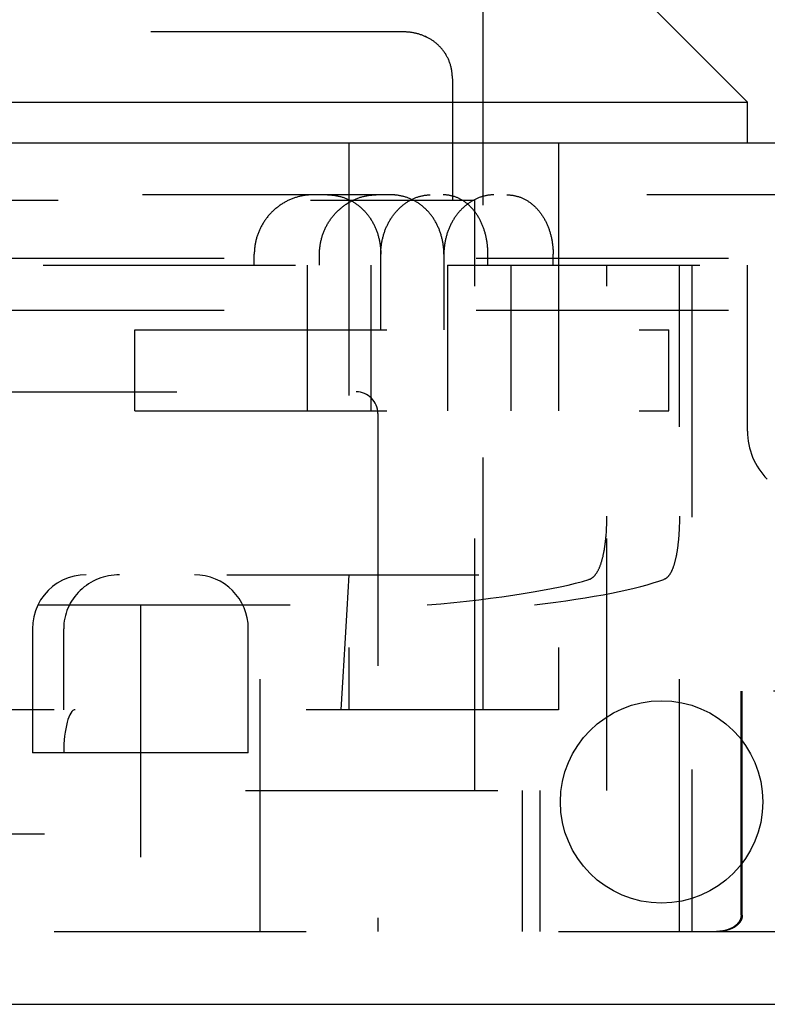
# Model space of a CAD drawing. Header units: inches. Extents: x 0 to 42.5, y 0 to 27.5.
# Tile 6 of 15: x 17.835 to 18.528, y 5.242 to 6.154. Entities that reach past the tile are written whole.
import ezdxf

# ---------------------------------------------------------------- set-up
doc = ezdxf.new("R2010")
doc.units = ezdxf.units.IN
doc.header["$LTSCALE"] = 2.3375
doc.header["$MEASUREMENT"] = 0
doc.linetypes.add('HIDDEN', pattern=[0.2, 0.1, -0.1])
doc.layers.get('0').update_dxf_attribs({"linetype": 'CONTINUOUS'})
for name, color, linetype in [('DEFAULT_2', 8, 'HIDDEN'), ('DIMENSIONS', 7, 'CONTINUOUS'), ('DOOR_ASSEMBLY', 7, 'CONTINUOUS')]:
    doc.layers.add(name, color=color, linetype=linetype)
doc.styles.get("Standard").update_dxf_attribs({"font": 'arial.ttf'})
doc.dimstyles.new('DIMSTYLE_1', dxfattribs={"dimtxt": 0.1875, "dimasz": 0.25, "dimexe": 0.09, "dimexo": 0.07, "dimgap": 0.0375, "dimtad": 0, "dimtih": 1, "dimtoh": 1, "dimzin": 4, "dimdsep": 46, "dimtxsty": 'Standard', "dimblk": '_FILLED', "dimblk1": '_FILLED', "dimblk2": '_FILLED', "dimcen": 0.09, "dimadec": 3, "dimazin": 1, "dimtfac": 1, "dimtdec": 3, "dimtofl": 0, "dimtmove": 0, "dimatfit": 3, "dimldrblk": '_FILLED', "dimfxl": 0, "dimtolj": 1, "dimtzin": 4, "dimarcsym": 0})

# ---------------------------------------------------------------- blocks, each defined once
blk = doc.blocks.new('_FILLED')
at = {"color": 0, "linetype": 'ByBlock'}
blk.add_solid([(0, 0), (-1, 0.2), (-1, -0.2)], dxfattribs=at)
blk = doc.blocks.new('*D11')
at = {"layer": 'DIMENSIONS', "color": 2, "linetype": 'Continuous'}
for p, q in [((9.30495, 6.11997), (9.30495, 6.6272)), ((19.67995, 6.11997), (19.67995, 6.6272)), ((9.30495, 6.4022), (13.64243, 6.4022)), ((19.67995, 6.4022), (15.34247, 6.4022))]:
    blk.add_line(p, q, dxfattribs=at)
at = {"layer": 'DIMENSIONS', "color": 2, "linetype": 'Continuous', "xscale": 0.25, "yscale": 0.25, "zscale": 0.25, "rotation": 180}
blk.add_blockref('_FILLED', (9.30495, 6.4022), dxfattribs=at)
at = {"layer": 'DIMENSIONS', "color": 2, "linetype": 'Continuous', "xscale": 0.25, "yscale": 0.25, "zscale": 0.25}
blk.add_blockref('_FILLED', (19.67995, 6.4022), dxfattribs=at)
at = {"layer": 'DIMENSIONS', "color": 2, "linetype": 'Continuous', "insert": (14.49245, 6.49595), "char_height": 0.1875, "width": 1.5125465, "attachment_point": 2, "line_spacing_factor": 0.9}
blk.add_mtext('10.38 DOOR', dxfattribs=at)

msp = doc.modelspace()

# ---------------------------------------------------------------- linework, layer by layer
at = {"layer": 'DEFAULT_2', "color": 8, "linetype": 'HIDDEN'}
for p, q in [((19.42695, 5.93277), (9.52295, 5.93277)), ((19.42695, 5.88477), (9.52295, 5.88477))]:
    msp.add_line(p, q, dxfattribs=at)
at = {"layer": 'DOOR_ASSEMBLY', "color": 7, "linetype": 'Continuous'}
for p in [(18.39145, 6.19577), (17.38445, 6.07777), (18.50945, 6.03977)]:
    msp.add_line(p, (18.50945, 6.07777), dxfattribs=at)
at = {"layer": 'DOOR_ASSEMBLY', "color": 8, "linetype": 'HIDDEN'}
for p, q in [((18.26445, 5.51477), (18.26445, 6.16577)), ((18.19029, 6.14277), (17.70361, 6.14277)), ((18.20933, 6.13919), (18.20866, 6.13946)), ((18.21324, 6.1374), (18.2126, 6.13773)), ((18.2145, 6.13673), (18.21387, 6.13707)), ((18.21755, 6.13486), (18.21696, 6.13525)), ((18.23032, 6.12135), (18.22994, 6.12198)), ((18.23171, 6.11875), (18.23138, 6.11941)), ((18.23235, 6.1174), (18.23204, 6.11808)), ((18.23515, 6.10866), (18.23499, 6.10943)), ((18.23608, 6.09944), (18.23608, 6.09971)), ((18.23608, 6.09943), (18.23608, 5.98677)), ((18.14017, 6.03977), (18.14017, 5.51477)), ((18.33445, 6.03977), (18.33445, 5.51477)), ((19.58515, 5.99177), (9.39975, 5.99177)), ((17.63695, 5.98677), (18.25695, 5.98677)), ((18.25695, 5.43977), (18.25695, 5.98677)), ((18.0525, 5.92677), (18.0525, 5.93677)), ((18.11291, 5.92677), (18.11291, 5.93677)), ((18.1697, 5.86677), (18.1697, 5.93677)), ((18.2282, 5.93677), (18.2282, 5.86677)), ((18.26901, 5.92677), (18.26901, 5.93677)), ((18.32942, 5.92677), (18.32942, 5.93677)), ((17.38947, 5.92677), (18.16074, 5.92677)), ((18.10157, 5.92677), (18.10157, 5.79177)), ((18.16074, 5.79177), (18.16074, 5.92677)), ((18.23147, 5.92677), (18.50945, 5.92677)), ((18.23147, 5.92677), (18.23147, 5.79177)), ((18.29064, 5.79177), (18.29064, 5.92677)), ((18.37929, 5.43977), (18.37929, 5.92677)), ((18.44651, 5.30927), (18.44651, 5.92677)), ((18.45795, 5.92677), (18.45795, 5.30927)), ((18.50945, 5.77286), (18.50945, 5.92677)), ((17.9417, 5.86677), (18.43669, 5.86677)), ((17.9417, 5.79177), (17.9417, 5.86677)), ((18.33483, 5.79177), (18.33483, 5.86677)), ((18.43669, 5.79177), (18.43669, 5.86677)), ((17.74695, 5.80927), (18.14695, 5.80927)), ((17.9417, 5.79177), (18.43669, 5.79177)), ((18.16695, 5.78927), (18.16695, 5.30927)), ((18.37927, 5.69241), (18.37928, 5.69413)), ((18.44651, 5.69413), (18.4465, 5.69241)), ((18.37894, 5.68217), (18.37902, 5.68385)), ((18.37902, 5.68385), (18.3791, 5.68555)), ((18.3791, 5.68555), (18.37916, 5.68726)), ((18.37916, 5.68726), (18.37921, 5.68897)), ((18.37921, 5.68897), (18.37925, 5.69069)), ((18.37925, 5.69069), (18.37927, 5.69241)), ((18.44629, 5.68383), (18.44621, 5.68214)), ((18.44635, 5.68553), (18.44629, 5.68383)), ((18.44641, 5.68724), (18.44635, 5.68553)), ((18.44645, 5.68896), (18.44641, 5.68724)), ((18.44648, 5.69068), (18.44645, 5.68896)), ((18.4465, 5.69241), (18.44648, 5.69068)), ((18.3786, 5.67717), (18.37873, 5.67882)), ((18.37873, 5.67882), (18.37884, 5.68049)), ((18.37884, 5.68049), (18.37894, 5.68217)), ((18.4458, 5.67548), (18.44567, 5.67386)), ((18.44592, 5.67712), (18.4458, 5.67548)), ((18.44603, 5.67878), (18.44592, 5.67712)), ((18.44613, 5.68045), (18.44603, 5.67878)), ((18.44621, 5.68214), (18.44613, 5.68045)), ((18.44553, 5.67225), (18.44538, 5.67066)), ((18.44567, 5.67386), (18.44553, 5.67225)), ((17.55945, 5.63977), (18.33445, 5.63977)), ((17.38445, 5.61177), (18.31207, 5.61177)), ((17.94695, 5.61177), (17.94695, 5.30927)), ((18.05795, 5.30927), (18.05795, 5.61177)), ((17.84695, 5.58977), (17.84695, 5.47477)), ((17.87589, 5.51477), (17.87589, 5.58977)), ((18.04695, 5.47477), (18.04695, 5.58977)), ((19.2349, 5.53177), (18.50361, 5.53177)), ((18.50361, 5.32427), (18.50361, 5.53177)), ((18.50468, 5.32427), (18.50468, 5.53177)), ((18.33445, 5.51477), (17.55945, 5.51477)), ((18.04695, 5.47477), (17.84695, 5.47477)), ((17.57695, 5.43977), (18.37929, 5.43977)), ((18.30099, 5.30927), (18.30099, 5.43977)), ((18.31695, 5.43977), (18.31695, 5.30927)), ((17.62431, 5.39977), (17.94695, 5.39977)), ((17.39945, 5.30927), (19.3099, 5.30927))]:
    msp.add_line(p, q, dxfattribs=at)
at = {"layer": 'DOOR_ASSEMBLY', "color": 3, "linetype": 'Continuous'}
for p, q in [((19.58515, 6.03977), (9.39975, 6.03977)), ((9.31995, 5.24177), (19.66495, 5.24177))]:
    msp.add_line(p, q, dxfattribs=at)
at = {"layer": 'DOOR_ASSEMBLY', "color": 8, "linetype": 'HIDDEN'}
for points in [[(18.23138, 6.11941), (18.23104, 6.12007), (18.23068, 6.12071), (18.23032, 6.12135), (18.22994, 6.12198), (18.22956, 6.1226), (18.22916, 6.12321), (18.22875, 6.12382), (18.22834, 6.12441), (18.22791, 6.125), (18.22748, 6.12558), (18.22703, 6.12615), (18.22658, 6.12671), (18.22611, 6.12726), (18.22564, 6.12781), (18.22516, 6.12834), (18.22467, 6.12887), (18.22417, 6.12939), (18.22366, 6.12989), (18.22314, 6.13039), (18.22262, 6.13088), (18.22209, 6.13136), (18.22154, 6.13183), (18.221, 6.13229), (18.22044, 6.13275), (18.21988, 6.13319), (18.21931, 6.13362), (18.21873, 6.13404), (18.21814, 6.13446), (18.21755, 6.13486), (18.21695, 6.13525), (18.21635, 6.13564), (18.21574, 6.13601), (18.21512, 6.13637), (18.2145, 6.13673), (18.21387, 6.13707), (18.21324, 6.13741), (18.2126, 6.13773), (18.21195, 6.13804), (18.2113, 6.13835), (18.21065, 6.13864), (18.20999, 6.13892), (18.20932, 6.1392), (18.20866, 6.13946), (18.20798, 6.13971), (18.20731, 6.13995), (18.20663, 6.14019), (18.20595, 6.14041), (18.20526, 6.14062), (18.20457, 6.14082), (18.20387, 6.14101), (18.20318, 6.14119), (18.20248, 6.14137), (18.20178, 6.14153), (18.20107, 6.14168), (18.20036, 6.14182), (18.19965, 6.14195), (18.19894, 6.14207), (18.19823, 6.14219), (18.19751, 6.14229), (18.19679, 6.14238), (18.19607, 6.14246), (18.19535, 6.14253), (18.19462, 6.1426), (18.1939, 6.14265), (18.19317, 6.14269), (18.19244, 6.14272), (18.19171, 6.14275), (18.19098, 6.14276), (18.19029, 6.14277)], [(18.19607, 6.14246), (18.19535, 6.14253), (18.19463, 6.1426), (18.1939, 6.14265), (18.19317, 6.14269), (18.19244, 6.14272)], [(18.19894, 6.14207), (18.19823, 6.14219), (18.19751, 6.14229)], [(18.20178, 6.14153), (18.20107, 6.14168), (18.20037, 6.14182)], [(18.20731, 6.13995), (18.20663, 6.14018), (18.20595, 6.14041), (18.20526, 6.14062), (18.20457, 6.14082), (18.20388, 6.14101), (18.20318, 6.14119)], [(18.21195, 6.13804), (18.2113, 6.13834), (18.21065, 6.13864), (18.20999, 6.13892)], [(18.22262, 6.13088), (18.22209, 6.13136), (18.22155, 6.13183), (18.221, 6.13229), (18.22044, 6.13274), (18.21988, 6.13318)], [(18.22564, 6.1278), (18.22516, 6.12834), (18.22467, 6.12887), (18.22417, 6.12938)], [(18.22876, 6.12381), (18.22834, 6.12441), (18.22791, 6.125), (18.22748, 6.12558)], [(18.23608, 6.09944), (18.23608, 6.09971), (18.23607, 6.10056), (18.23604, 6.10141), (18.236, 6.10224), (18.23594, 6.10307), (18.23587, 6.10389), (18.23578, 6.10471), (18.23568, 6.10551), (18.23557, 6.10631), (18.23545, 6.1071), (18.23531, 6.10789), (18.23515, 6.10867), (18.23499, 6.10944), (18.23481, 6.1102), (18.23462, 6.11095), (18.23441, 6.1117), (18.2342, 6.11244), (18.23397, 6.11317), (18.23373, 6.1139), (18.23347, 6.11461), (18.23321, 6.11532), (18.23293, 6.11602), (18.23264, 6.11672), (18.23234, 6.1174), (18.23203, 6.11808), (18.23171, 6.11875)], [(18.2342, 6.11244), (18.23397, 6.11317), (18.23373, 6.11389), (18.23347, 6.11461), (18.23321, 6.11532), (18.23293, 6.11602)], [(18.23578, 6.1047), (18.23569, 6.10551), (18.23557, 6.10631), (18.23545, 6.1071)], [(18.23604, 6.1014), (18.236, 6.10224), (18.23594, 6.10307), (18.23587, 6.10389)], [(18.10631, 5.99177), (18.10552, 5.99176), (18.10473, 5.99174), (18.10394, 5.99171), (18.10315, 5.99166), (18.10235, 5.99161), (18.10156, 5.99154), (18.10077, 5.99145), (18.09997, 5.99136), (18.09918, 5.99125), (18.09839, 5.99113), (18.0976, 5.991), (18.09681, 5.99085), (18.09602, 5.99069), (18.09523, 5.99052), (18.09444, 5.99034), (18.09366, 5.99014), (18.09287, 5.98993), (18.09209, 5.98971), (18.09132, 5.98948), (18.09054, 5.98923), (18.08977, 5.98897), (18.089, 5.9887), (18.08823, 5.98842), (18.08747, 5.98812), (18.08671, 5.98781), (18.08595, 5.98749), (18.0852, 5.98716), (18.08445, 5.98682), (18.08371, 5.98646), (18.08297, 5.9861), (18.08224, 5.98572), (18.08151, 5.98533), (18.08078, 5.98493), (18.08006, 5.98452), (18.07935, 5.98409), (18.07865, 5.98366), (18.07794, 5.98321), (18.07725, 5.98276), (18.07656, 5.98229), (18.07588, 5.98181), (18.07521, 5.98132), (18.07454, 5.98082), (18.07388, 5.98031), (18.07323, 5.9798), (18.07258, 5.97927), (18.07194, 5.97873), (18.07132, 5.97818), (18.07069, 5.97762), (18.07008, 5.97706), (18.06948, 5.97648), (18.06888, 5.9759), (18.06829, 5.9753), (18.06772, 5.9747), (18.06715, 5.97409), (18.06659, 5.97347), (18.06604, 5.97285), (18.0655, 5.97221), (18.06497, 5.97157), (18.06445, 5.97092), (18.06393, 5.97027), (18.06343, 5.9696), (18.06294, 5.96893), (18.06246, 5.96825), (18.06199, 5.96757), (18.06153, 5.96688), (18.06108, 5.96618), (18.06064, 5.96548), (18.06022, 5.96477), (18.0598, 5.96405), (18.05939, 5.96333), (18.059, 5.96261), (18.05862, 5.96188), (18.05824, 5.96114), (18.05788, 5.9604), (18.05753, 5.95966), (18.05719, 5.95891), (18.05687, 5.95815), (18.05655, 5.95739), (18.05625, 5.95663), (18.05596, 5.95587), (18.05568, 5.9551), (18.05541, 5.95433), (18.05515, 5.95355), (18.0549, 5.95277), (18.05467, 5.95199), (18.05445, 5.9512), (18.05424, 5.95041), (18.05404, 5.94962), (18.05385, 5.94883), (18.05368, 5.94804), (18.05352, 5.94724), (18.05337, 5.94644), (18.05323, 5.94564), (18.0531, 5.94484), (18.05299, 5.94404), (18.05288, 5.94323), (18.05279, 5.94243), (18.05272, 5.94162), (18.05265, 5.94081), (18.0526, 5.94), (18.05255, 5.93919), (18.05252, 5.93839), (18.0525, 5.93758), (18.0525, 5.93677)], [(18.11291, 5.93677), (18.11292, 5.93758), (18.11294, 5.9384), (18.11297, 5.93922), (18.11301, 5.94004), (18.11306, 5.94085), (18.11313, 5.94167), (18.11321, 5.94248), (18.1133, 5.94329), (18.1134, 5.94411), (18.11351, 5.94492), (18.11363, 5.94573), (18.11377, 5.94653), (18.11392, 5.94734), (18.11408, 5.94814), (18.11425, 5.94894), (18.11443, 5.94974), (18.11463, 5.95054), (18.11484, 5.95133), (18.11505, 5.95212), (18.11528, 5.95291), (18.11553, 5.95369), (18.11578, 5.95447), (18.11604, 5.95525), (18.11632, 5.95602), (18.11661, 5.95679), (18.1169, 5.95755), (18.11721, 5.95832), (18.11753, 5.95907), (18.11787, 5.95982), (18.11821, 5.96057), (18.11856, 5.96131), (18.11893, 5.96205), (18.1193, 5.96278), (18.11969, 5.96351), (18.12009, 5.96423), (18.12049, 5.96494), (18.12091, 5.96565), (18.12134, 5.96635), (18.12178, 5.96705), (18.12223, 5.96774), (18.12269, 5.96842), (18.12316, 5.9691), (18.12363, 5.96976), (18.12412, 5.97043), (18.12462, 5.97108), (18.12513, 5.97173), (18.12565, 5.97237), (18.12617, 5.973), (18.12671, 5.97362), (18.12725, 5.97423), (18.12781, 5.97484), (18.12837, 5.97544), (18.12894, 5.97603), (18.12952, 5.97661), (18.13011, 5.97718), (18.1307, 5.97774), (18.1313, 5.9783), (18.13192, 5.97884), (18.13254, 5.97937), (18.13316, 5.9799), (18.1338, 5.98041), (18.13444, 5.98092), (18.13508, 5.98141), (18.13574, 5.98189), (18.1364, 5.98237), (18.13707, 5.98283), (18.13774, 5.98328), (18.13842, 5.98373), (18.13911, 5.98416), (18.1398, 5.98458), (18.1405, 5.98498), (18.1412, 5.98538), (18.14191, 5.98577), (18.14262, 5.98614), (18.14334, 5.98651), (18.14406, 5.98686), (18.14479, 5.9872), (18.14552, 5.98753), (18.14626, 5.98784), (18.147, 5.98815), (18.14774, 5.98844), (18.14849, 5.98872), (18.14923, 5.98899), (18.14999, 5.98925), (18.15074, 5.98949), (18.1515, 5.98972), (18.15226, 5.98994), (18.15302, 5.99015), (18.15379, 5.99035), (18.15456, 5.99053), (18.15533, 5.9907), (18.1561, 5.99086), (18.15687, 5.991), (18.15764, 5.99113), (18.15841, 5.99125), (18.15919, 5.99136), (18.15996, 5.99146), (18.16074, 5.99154), (18.16151, 5.99161), (18.16229, 5.99167), (18.16307, 5.99171), (18.16384, 5.99174), (18.16462, 5.99176), (18.16539, 5.99177)], [(18.12036, 5.99177), (18.12114, 5.99176), (18.12191, 5.99174), (18.12267, 5.99171), (18.12344, 5.99167), (18.12421, 5.99161), (18.12497, 5.99154), (18.12573, 5.99146), (18.12649, 5.99137), (18.12725, 5.99126), (18.128, 5.99114), (18.12875, 5.99101), (18.1295, 5.99087), (18.13025, 5.99071), (18.13099, 5.99054), (18.13173, 5.99036), (18.13247, 5.99017), (18.1332, 5.98997), (18.13393, 5.98975), (18.13465, 5.98952), (18.13538, 5.98928), (18.13609, 5.98903), (18.13681, 5.98877), (18.13752, 5.98849), (18.13822, 5.9882), (18.13892, 5.98791), (18.13961, 5.98759), (18.1403, 5.98727), (18.14099, 5.98694), (18.14167, 5.98659), (18.14234, 5.98624), (18.14301, 5.98587), (18.14367, 5.98549), (18.14433, 5.9851), (18.14498, 5.9847), (18.14563, 5.98429), (18.14627, 5.98387), (18.1469, 5.98343), (18.14753, 5.98299), (18.14814, 5.98253), (18.14876, 5.98207), (18.14936, 5.98159), (18.14996, 5.98111), (18.15056, 5.98061), (18.15114, 5.98011), (18.15172, 5.97959), (18.15229, 5.97907), (18.15285, 5.97853), (18.15341, 5.97799), (18.15396, 5.97743), (18.1545, 5.97687), (18.15503, 5.9763), (18.15555, 5.97571), (18.15607, 5.97512), (18.15658, 5.97452), (18.15708, 5.97391), (18.15757, 5.9733), (18.15805, 5.97267), (18.15852, 5.97204), (18.15899, 5.9714), (18.15944, 5.97075), (18.15989, 5.97009), (18.16033, 5.96942), (18.16076, 5.96875), (18.16118, 5.96807), (18.16159, 5.96738), (18.16199, 5.96669), (18.16238, 5.96599), (18.16276, 5.96528), (18.16314, 5.96456), (18.1635, 5.96384), (18.16385, 5.96312), (18.1642, 5.96238), (18.16453, 5.96164), (18.16485, 5.9609), (18.16517, 5.96015), (18.16547, 5.95939), (18.16576, 5.95863), (18.16605, 5.95786), (18.16632, 5.95709), (18.16658, 5.95632), (18.16683, 5.95554), (18.16708, 5.95475), (18.16731, 5.95396), (18.16753, 5.95317), (18.16774, 5.95237), (18.16794, 5.95157), (18.16813, 5.95077), (18.16831, 5.94996), (18.16848, 5.94915), (18.16863, 5.94834), (18.16878, 5.94752), (18.16892, 5.9467), (18.16904, 5.94588), (18.16915, 5.94506), (18.16926, 5.94424), (18.16935, 5.94341), (18.16943, 5.94258), (18.1695, 5.94176), (18.16956, 5.94093), (18.16961, 5.9401), (18.16965, 5.93926), (18.16968, 5.93843), (18.16969, 5.9376), (18.1697, 5.93677)], [(18.1697, 5.93677), (18.16971, 5.9376), (18.16972, 5.93843), (18.16975, 5.93926), (18.16979, 5.9401), (18.16984, 5.94093), (18.1699, 5.94176), (18.16997, 5.94259), (18.17005, 5.94341), (18.17014, 5.94424), (18.17024, 5.94506), (18.17036, 5.94588), (18.17048, 5.94671), (18.17062, 5.94752), (18.17077, 5.94834), (18.17092, 5.94915), (18.17109, 5.94996), (18.17127, 5.95077), (18.17146, 5.95157), (18.17165, 5.95237), (18.17186, 5.95317), (18.17208, 5.95396), (18.17231, 5.95475), (18.17255, 5.95554), (18.1728, 5.95632), (18.17306, 5.95709), (18.17333, 5.95786), (18.17361, 5.95863), (18.1739, 5.95939), (18.1742, 5.96015), (18.17451, 5.9609), (18.17483, 5.96164), (18.17516, 5.96238), (18.1755, 5.96312), (18.17584, 5.96384), (18.1762, 5.96456), (18.17656, 5.96528), (18.17694, 5.96599), (18.17732, 5.96669), (18.17771, 5.96738), (18.17811, 5.96807), (18.17852, 5.96875), (18.17894, 5.96942), (18.17937, 5.97009), (18.1798, 5.97075), (18.18024, 5.9714), (18.18069, 5.97204), (18.18115, 5.97267), (18.18162, 5.9733), (18.18209, 5.97392), (18.18257, 5.97452), (18.18306, 5.97512), (18.18355, 5.97571), (18.18406, 5.9763), (18.18456, 5.97687), (18.18508, 5.97743), (18.1856, 5.97799), (18.18613, 5.97853), (18.18667, 5.97907), (18.18721, 5.97959), (18.18776, 5.98011), (18.18831, 5.98061), (18.18887, 5.98111), (18.18944, 5.9816), (18.19001, 5.98207), (18.19058, 5.98254), (18.19116, 5.98299), (18.19175, 5.98343), (18.19234, 5.98387), (18.19294, 5.98429), (18.19354, 5.9847), (18.19414, 5.9851), (18.19475, 5.98549), (18.19536, 5.98587), (18.19598, 5.98624), (18.1966, 5.98659), (18.19723, 5.98694), (18.19786, 5.98727), (18.19849, 5.9876), (18.19912, 5.98791), (18.19976, 5.9882), (18.2004, 5.98849), (18.20105, 5.98877), (18.20169, 5.98903), (18.20234, 5.98928), (18.20299, 5.98952), (18.20365, 5.98975), (18.2043, 5.98997), (18.20496, 5.99017), (18.20562, 5.99036), (18.20628, 5.99054), (18.20695, 5.99071), (18.20761, 5.99087), (18.20827, 5.99101), (18.20894, 5.99114), (18.20961, 5.99126), (18.21028, 5.99137), (18.21094, 5.99146), (18.21161, 5.99154), (18.21228, 5.99161), (18.21295, 5.99167), (18.21362, 5.99171), (18.21429, 5.99174), (18.21496, 5.99176), (18.21563, 5.99177)], [(18.2282, 5.93677), (18.22819, 5.9376), (18.22818, 5.93843), (18.22815, 5.93926), (18.22811, 5.94009), (18.22806, 5.94092), (18.228, 5.94175), (18.22793, 5.94258), (18.22785, 5.94341), (18.22776, 5.94423), (18.22766, 5.94505), (18.22754, 5.94588), (18.22742, 5.9467), (18.22728, 5.94751), (18.22714, 5.94833), (18.22698, 5.94914), (18.22681, 5.94995), (18.22663, 5.95075), (18.22644, 5.95156), (18.22624, 5.95236), (18.22603, 5.95315), (18.22581, 5.95395), (18.22558, 5.95473), (18.22534, 5.95552), (18.22509, 5.9563), (18.22483, 5.95707), (18.22456, 5.95784), (18.22427, 5.95861), (18.22398, 5.95937), (18.22368, 5.96013), (18.22337, 5.96088), (18.22304, 5.96162), (18.22271, 5.96236), (18.22237, 5.96309), (18.22202, 5.96382), (18.22165, 5.96454), (18.22128, 5.96526), (18.2209, 5.96596), (18.22051, 5.96667), (18.22011, 5.96736), (18.2197, 5.96805), (18.21929, 5.96873), (18.21886, 5.9694), (18.21842, 5.97007), (18.21798, 5.97072), (18.21752, 5.97137), (18.21706, 5.97202), (18.21659, 5.97265), (18.21611, 5.97328), (18.21562, 5.97389), (18.21512, 5.9745), (18.21461, 5.9751), (18.2141, 5.97569), (18.21358, 5.97628), (18.21305, 5.97685), (18.21251, 5.97741), (18.21197, 5.97797), (18.21141, 5.97851), (18.21085, 5.97905), (18.21029, 5.97958), (18.20971, 5.98009), (18.20913, 5.9806), (18.20854, 5.98109), (18.20794, 5.98158), (18.20734, 5.98206), (18.20673, 5.98252), (18.20612, 5.98298), (18.20549, 5.98342), (18.20487, 5.98386), (18.20423, 5.98428), (18.20359, 5.98469), (18.20294, 5.98509), (18.20229, 5.98548), (18.20163, 5.98586), (18.20097, 5.98623), (18.2003, 5.98659), (18.19963, 5.98693), (18.19895, 5.98727), (18.19826, 5.98759), (18.19757, 5.9879), (18.19688, 5.9882), (18.19618, 5.98849), (18.19548, 5.98876), (18.19477, 5.98903), (18.19406, 5.98928), (18.19335, 5.98952), (18.19263, 5.98975), (18.1919, 5.98997), (18.19118, 5.99017), (18.19045, 5.99036), (18.18972, 5.99054), (18.18898, 5.99071), (18.18824, 5.99087), (18.1875, 5.99101), (18.18676, 5.99114), (18.18601, 5.99126), (18.18527, 5.99137), (18.18452, 5.99146), (18.18376, 5.99154), (18.18301, 5.99161), (18.18225, 5.99167), (18.1815, 5.99171), (18.18074, 5.99174), (18.17998, 5.99176), (18.17922, 5.99177)], [(18.26901, 5.93677), (18.269, 5.93758), (18.26899, 5.93839), (18.26897, 5.93919), (18.26894, 5.94), (18.2689, 5.94081), (18.26885, 5.94162), (18.26879, 5.94243), (18.26873, 5.94323), (18.26866, 5.94404), (18.26858, 5.94484), (18.26849, 5.94564), (18.26839, 5.94644), (18.26828, 5.94724), (18.26816, 5.94804), (18.26804, 5.94883), (18.26791, 5.94962), (18.26776, 5.95041), (18.26761, 5.9512), (18.26746, 5.95199), (18.26729, 5.95277), (18.26711, 5.95355), (18.26693, 5.95432), (18.26674, 5.9551), (18.26653, 5.95587), (18.26632, 5.95663), (18.2661, 5.95739), (18.26588, 5.95815), (18.26564, 5.95891), (18.2654, 5.95966), (18.26515, 5.9604), (18.26488, 5.96114), (18.26461, 5.96188), (18.26434, 5.96261), (18.26405, 5.96333), (18.26376, 5.96405), (18.26345, 5.96477), (18.26314, 5.96548), (18.26282, 5.96618), (18.26249, 5.96688), (18.26216, 5.96757), (18.26181, 5.96825), (18.26146, 5.96893), (18.2611, 5.9696), (18.26073, 5.97027), (18.26036, 5.97092), (18.25997, 5.97157), (18.25958, 5.97221), (18.25918, 5.97285), (18.25877, 5.97347), (18.25836, 5.97409), (18.25793, 5.9747), (18.2575, 5.9753), (18.25707, 5.9759), (18.25662, 5.97648), (18.25617, 5.97706), (18.25571, 5.97762), (18.25524, 5.97818), (18.25477, 5.97873), (18.25429, 5.97927), (18.2538, 5.9798), (18.25331, 5.98031), (18.25281, 5.98082), (18.2523, 5.98132), (18.25179, 5.98181), (18.25127, 5.98229), (18.25074, 5.98276), (18.25021, 5.98321), (18.24967, 5.98366), (18.24913, 5.98409), (18.24858, 5.98452), (18.24803, 5.98493), (18.24747, 5.98533), (18.2469, 5.98572), (18.24633, 5.9861), (18.24576, 5.98646), (18.24518, 5.98682), (18.24459, 5.98716), (18.244, 5.98749), (18.24341, 5.98781), (18.24281, 5.98812), (18.24221, 5.98842), (18.2416, 5.9887), (18.24099, 5.98897), (18.24038, 5.98923), (18.23976, 5.98948), (18.23914, 5.98971), (18.23852, 5.98993), (18.23789, 5.99014), (18.23726, 5.99034), (18.23663, 5.99052), (18.23599, 5.99069), (18.23535, 5.99085), (18.23471, 5.991), (18.23407, 5.99113), (18.23343, 5.99125), (18.23278, 5.99136), (18.23213, 5.99145), (18.23148, 5.99154), (18.23083, 5.99161), (18.23018, 5.99166), (18.22952, 5.99171), (18.22887, 5.99174), (18.22821, 5.99176), (18.22755, 5.99177)], [(18.27448, 5.99177), (18.2738, 5.99176), (18.27313, 5.99174), (18.27245, 5.99171), (18.27177, 5.99167), (18.27109, 5.99161), (18.27041, 5.99154), (18.26973, 5.99146), (18.26905, 5.99137), (18.26837, 5.99126), (18.2677, 5.99114), (18.26702, 5.99101), (18.26635, 5.99087), (18.26567, 5.99071), (18.265, 5.99054), (18.26433, 5.99036), (18.26366, 5.99017), (18.263, 5.98997), (18.26233, 5.98975), (18.26167, 5.98952), (18.26101, 5.98928), (18.26035, 5.98903), (18.2597, 5.98876), (18.25905, 5.98849), (18.2584, 5.9882), (18.25775, 5.9879), (18.25711, 5.98759), (18.25647, 5.98727), (18.25584, 5.98693), (18.25521, 5.98659), (18.25458, 5.98623), (18.25396, 5.98586), (18.25334, 5.98548), (18.25272, 5.98509), (18.25211, 5.98469), (18.25151, 5.98428), (18.25091, 5.98385), (18.25031, 5.98342), (18.24972, 5.98298), (18.24913, 5.98252), (18.24855, 5.98206), (18.24798, 5.98158), (18.24741, 5.98109), (18.24685, 5.9806), (18.24629, 5.98009), (18.24574, 5.97957), (18.24519, 5.97905), (18.24466, 5.97851), (18.24412, 5.97797), (18.2436, 5.97741), (18.24308, 5.97685), (18.24257, 5.97628), (18.24207, 5.97569), (18.24157, 5.9751), (18.24108, 5.9745), (18.2406, 5.97389), (18.24012, 5.97328), (18.23966, 5.97265), (18.2392, 5.97202), (18.23874, 5.97137), (18.2383, 5.97072), (18.23787, 5.97007), (18.23744, 5.9694), (18.23702, 5.96873), (18.23661, 5.96805), (18.23621, 5.96736), (18.23582, 5.96667), (18.23544, 5.96597), (18.23506, 5.96526), (18.2347, 5.96454), (18.23434, 5.96382), (18.23399, 5.96309), (18.23365, 5.96236), (18.23333, 5.96162), (18.23301, 5.96088), (18.2327, 5.96013), (18.2324, 5.95937), (18.23211, 5.95861), (18.23183, 5.95784), (18.23156, 5.95707), (18.2313, 5.9563), (18.23105, 5.95552), (18.23081, 5.95473), (18.23058, 5.95395), (18.23036, 5.95315), (18.23015, 5.95236), (18.22995, 5.95156), (18.22976, 5.95076), (18.22959, 5.94995), (18.22942, 5.94914), (18.22926, 5.94833), (18.22912, 5.94751), (18.22898, 5.9467), (18.22886, 5.94588), (18.22874, 5.94505), (18.22864, 5.94423), (18.22855, 5.94341), (18.22847, 5.94258), (18.2284, 5.94175), (18.22834, 5.94092), (18.22829, 5.94009), (18.22825, 5.93926), (18.22822, 5.93843), (18.22821, 5.9376), (18.2282, 5.93677)], [(18.28664, 5.99177), (18.2873, 5.99176), (18.28797, 5.99174), (18.28864, 5.99171), (18.28931, 5.99167), (18.28997, 5.99161), (18.29064, 5.99154), (18.2913, 5.99146), (18.29196, 5.99136), (18.29262, 5.99125), (18.29328, 5.99113), (18.29394, 5.991), (18.29459, 5.99086), (18.29524, 5.9907), (18.29589, 5.99053), (18.29654, 5.99035), (18.29718, 5.99015), (18.29782, 5.98994), (18.29846, 5.98972), (18.2991, 5.98949), (18.29973, 5.98925), (18.30036, 5.98899), (18.30098, 5.98872), (18.3016, 5.98844), (18.30222, 5.98815), (18.30283, 5.98784), (18.30344, 5.98753), (18.30404, 5.9872), (18.30464, 5.98686), (18.30524, 5.98651), (18.30583, 5.98614), (18.30641, 5.98577), (18.30699, 5.98538), (18.30757, 5.98498), (18.30814, 5.98458), (18.3087, 5.98416), (18.30926, 5.98373), (18.30981, 5.98328), (18.31036, 5.98283), (18.3109, 5.98237), (18.31144, 5.98189), (18.31197, 5.98141), (18.31249, 5.98092), (18.31301, 5.98041), (18.31352, 5.9799), (18.31402, 5.97937), (18.31452, 5.97884), (18.31501, 5.9783), (18.31549, 5.97774), (18.31596, 5.97718), (18.31643, 5.97661), (18.31689, 5.97603), (18.31735, 5.97544), (18.31779, 5.97484), (18.31823, 5.97424), (18.31867, 5.97362), (18.31909, 5.973), (18.31951, 5.97237), (18.31991, 5.97173), (18.32031, 5.97108), (18.32071, 5.97043), (18.32109, 5.96976), (18.32147, 5.9691), (18.32184, 5.96842), (18.3222, 5.96774), (18.32255, 5.96705), (18.32289, 5.96635), (18.32323, 5.96565), (18.32355, 5.96494), (18.32387, 5.96423), (18.32418, 5.96351), (18.32448, 5.96278), (18.32477, 5.96205), (18.32506, 5.96131), (18.32533, 5.96057), (18.3256, 5.95982), (18.32586, 5.95907), (18.3261, 5.95832), (18.32634, 5.95756), (18.32658, 5.95679), (18.3268, 5.95602), (18.32701, 5.95525), (18.32722, 5.95447), (18.32741, 5.95369), (18.3276, 5.95291), (18.32777, 5.95212), (18.32794, 5.95133), (18.3281, 5.95054), (18.32825, 5.94974), (18.32839, 5.94894), (18.32853, 5.94814), (18.32865, 5.94734), (18.32876, 5.94653), (18.32887, 5.94573), (18.32896, 5.94492), (18.32905, 5.94411), (18.32913, 5.94329), (18.3292, 5.94248), (18.32926, 5.94167), (18.32931, 5.94085), (18.32935, 5.94004), (18.32938, 5.93922), (18.3294, 5.9384), (18.32942, 5.93758), (18.32942, 5.93677)], [(18.36259, 5.63542), (18.36293, 5.63554), (18.36327, 5.63566), (18.36361, 5.63581), (18.36394, 5.63596), (18.36427, 5.63612), (18.3646, 5.6363), (18.36492, 5.6365), (18.36524, 5.6367), (18.36556, 5.63692), (18.36587, 5.63715), (18.36618, 5.63739), (18.36648, 5.63764), (18.36678, 5.63791), (18.36708, 5.63819), (18.36738, 5.63848), (18.36767, 5.63878), (18.36795, 5.6391), (18.36824, 5.63943), (18.36851, 5.63976), (18.36879, 5.64011), (18.36906, 5.64048), (18.36933, 5.64085), (18.36959, 5.64123), (18.36985, 5.64163), (18.37011, 5.64204), (18.37036, 5.64245), (18.37061, 5.64288), (18.37086, 5.64332), (18.3711, 5.64377), (18.37134, 5.64423), (18.37157, 5.6447), (18.3718, 5.64518), (18.37203, 5.64568), (18.37225, 5.64618), (18.37247, 5.64669), (18.37269, 5.64721), (18.3729, 5.64774), (18.37311, 5.64828), (18.37331, 5.64883), (18.37351, 5.64939), (18.37371, 5.64996), (18.3739, 5.65054), (18.37409, 5.65113), (18.37428, 5.65172), (18.37446, 5.65233), (18.37464, 5.65294), (18.37482, 5.65356), (18.37499, 5.65419), (18.37516, 5.65483), (18.37532, 5.65548), (18.37548, 5.65614), (18.37564, 5.6568), (18.37579, 5.65747), (18.37594, 5.65815), (18.37609, 5.65883), (18.37623, 5.65953), (18.37637, 5.66023), (18.37651, 5.66094), (18.37664, 5.66165), (18.37677, 5.66237), (18.3769, 5.6631), (18.37702, 5.66384), (18.37714, 5.66458), (18.37726, 5.66532), (18.37737, 5.66608), (18.37748, 5.66683), (18.37759, 5.6676), (18.37769, 5.66837), (18.37779, 5.66915), (18.37788, 5.66993), (18.37798, 5.67071), (18.37807, 5.6715), (18.37815, 5.6723), (18.37824, 5.6731), (18.37832, 5.6739), (18.37839, 5.67471), (18.37847, 5.67553), (18.3786, 5.67717)], [(18.44538, 5.67066), (18.44521, 5.66909), (18.44513, 5.66831), (18.44504, 5.66754), (18.44494, 5.66677), (18.44485, 5.66601), (18.44475, 5.66526), (18.44465, 5.66451), (18.44455, 5.66377), (18.44444, 5.66303), (18.44433, 5.6623), (18.44422, 5.66158), (18.4441, 5.66087), (18.44398, 5.66016), (18.44386, 5.65946), (18.44374, 5.65876), (18.44361, 5.65808), (18.44348, 5.6574), (18.44335, 5.65673), (18.44321, 5.65606), (18.44307, 5.65541), (18.44293, 5.65476), (18.44278, 5.65412), (18.44263, 5.65349), (18.44248, 5.65287), (18.44233, 5.65226), (18.44217, 5.65165), (18.44201, 5.65106), (18.44184, 5.65047), (18.44168, 5.64989), (18.44151, 5.64932), (18.44133, 5.64876), (18.44116, 5.64821), (18.44098, 5.64767), (18.44079, 5.64714), (18.44061, 5.64662), (18.44042, 5.64611), (18.44022, 5.64561), (18.44003, 5.64512), (18.43983, 5.64464), (18.43963, 5.64417), (18.43942, 5.64372), (18.43921, 5.64327), (18.439, 5.64283), (18.43879, 5.6424), (18.43857, 5.64199), (18.43835, 5.64158), (18.43813, 5.64119), (18.4379, 5.64081), (18.43767, 5.64044), (18.43744, 5.64008), (18.4372, 5.63973), (18.43696, 5.63939), (18.43672, 5.63907), (18.43647, 5.63876), (18.43622, 5.63845), (18.43597, 5.63817), (18.43571, 5.63789), (18.43546, 5.63762), (18.4352, 5.63737), (18.43493, 5.63713), (18.43467, 5.6369), (18.4344, 5.63669), (18.43412, 5.63649), (18.43385, 5.6363), (18.43357, 5.63612), (18.43329, 5.63595), (18.43301, 5.6358), (18.43272, 5.63566), (18.43243, 5.63554), (18.43214, 5.63542)], [(17.89669, 5.63977), (17.89108, 5.63946), (17.88557, 5.63853), (17.88012, 5.63695), (17.87488, 5.63478), (17.86996, 5.63203), (17.86542, 5.62878), (17.86135, 5.6251), (17.85773, 5.62099), (17.85452, 5.61641), (17.85182, 5.61147), (17.8497, 5.60622), (17.84816, 5.60079), (17.84725, 5.59532), (17.84695, 5.58977)], [(18.14017, 5.63977), (18.13828, 5.60767), (18.13641, 5.57614), (18.13456, 5.54517), (18.13272, 5.51477)], [(18.50361, 5.32427), (18.50361, 5.32406), (18.5036, 5.32385), (18.50359, 5.32365), (18.50358, 5.32344), (18.50356, 5.32324), (18.50353, 5.32303), (18.50351, 5.32282), (18.50347, 5.32261), (18.50344, 5.32241), (18.5034, 5.3222), (18.50335, 5.32199), (18.5033, 5.32178), (18.50324, 5.32157), (18.50318, 5.32135), (18.50312, 5.32114), (18.50305, 5.32093), (18.50297, 5.32071), (18.50289, 5.3205), (18.5028, 5.32028), (18.50271, 5.32007), (18.50261, 5.31985), (18.50251, 5.31963), (18.5024, 5.31941), (18.50228, 5.31918), (18.50216, 5.31896), (18.50203, 5.31874), (18.50189, 5.31851), (18.50175, 5.31829), (18.5016, 5.31806), (18.50144, 5.31783), (18.50127, 5.3176), (18.50109, 5.31737), (18.50091, 5.31714), (18.50072, 5.31691), (18.50052, 5.31667), (18.50031, 5.31644), (18.50008, 5.3162), (18.49985, 5.31597), (18.49961, 5.31573), (18.49936, 5.3155), (18.4991, 5.31526), (18.49883, 5.31502), (18.49854, 5.31479), (18.49825, 5.31455), (18.49794, 5.31432), (18.49762, 5.31408), (18.49729, 5.31385), (18.49695, 5.31362), (18.49659, 5.31339), (18.49622, 5.31316), (18.49583, 5.31294), (18.49544, 5.31272), (18.49503, 5.3125), (18.4946, 5.31228), (18.49416, 5.31207), (18.49371, 5.31186), (18.49325, 5.31166), (18.49277, 5.31146), (18.49227, 5.31127), (18.49176, 5.31108), (18.49124, 5.3109), (18.49071, 5.31073), (18.49016, 5.31057), (18.4896, 5.31041), (18.48903, 5.31026), (18.48844, 5.31012), (18.48785, 5.30999), (18.48724, 5.30987), (18.48662, 5.30976), (18.48599, 5.30966), (18.48535, 5.30957), (18.48471, 5.30949), (18.48406, 5.30942), (18.4834, 5.30937), (18.48273, 5.30932), (18.48206, 5.30929), (18.48139, 5.30927), (18.48071, 5.30927)], [(18.50468, 5.32427), (18.50468, 5.32407), (18.50467, 5.32386), (18.50466, 5.32366), (18.50465, 5.32346), (18.50463, 5.32326), (18.50461, 5.32306), (18.50458, 5.32285), (18.50455, 5.32265), (18.50452, 5.32245), (18.50448, 5.32224), (18.50443, 5.32204), (18.50438, 5.32183), (18.50433, 5.32163), (18.50428, 5.32142), (18.50421, 5.32121), (18.50415, 5.32101), (18.50408, 5.3208), (18.504, 5.32059), (18.50392, 5.32038), (18.50383, 5.32016), (18.50374, 5.31995), (18.50364, 5.31974), (18.50353, 5.31952), (18.50342, 5.31931), (18.50331, 5.31909), (18.50319, 5.31887), (18.50306, 5.31865), (18.50292, 5.31843), (18.50278, 5.31821), (18.50263, 5.31799), (18.50247, 5.31777), (18.50231, 5.31754), (18.50214, 5.31732), (18.50196, 5.31709), (18.50177, 5.31686), (18.50157, 5.31664), (18.50136, 5.31641), (18.50115, 5.31618), (18.50093, 5.31595), (18.50069, 5.31572), (18.50045, 5.31549), (18.50019, 5.31526), (18.49993, 5.31503), (18.49965, 5.3148), (18.49937, 5.31457), (18.49907, 5.31434), (18.49876, 5.31411), (18.49844, 5.31389), (18.49811, 5.31366), (18.49777, 5.31344), (18.49741, 5.31322), (18.49704, 5.313), (18.49666, 5.31278), (18.49627, 5.31256), (18.49586, 5.31235), (18.49544, 5.31215), (18.49501, 5.31194), (18.49456, 5.31174), (18.4941, 5.31155), (18.49363, 5.31136), (18.49315, 5.31117), (18.49265, 5.311), (18.49214, 5.31082), (18.49161, 5.31066), (18.49108, 5.3105), (18.49053, 5.31035), (18.48997, 5.31021), (18.4894, 5.31008), (18.48882, 5.30995), (18.48823, 5.30984), (18.48763, 5.30973), (18.48702, 5.30964), (18.4864, 5.30955), (18.48578, 5.30948), (18.48514, 5.30941), (18.4845, 5.30936), (18.48386, 5.30932), (18.48321, 5.30929), (18.48256, 5.30927), (18.48191, 5.30927)]]:
    msp.add_lwpolyline(points, dxfattribs=at)
at = {"layer": 'DOOR_ASSEMBLY', "color": 3, "linetype": 'Continuous'}
msp.add_circle((18.42995, 5.42927), 0.09375, dxfattribs=at)
at = {"layer": 'DOOR_ASSEMBLY', "color": 8, "linetype": 'HIDDEN'}
for centre, radius, start, end in [((18.14695, 5.78927), 0.02, 0, 90), ((18.57245, 5.77286), 0.063, 180, 225), ((17.99695, 5.58977), 0.05, 0, 90)]:
    msp.add_arc(centre, radius, start, end, dxfattribs=at)
for centre, major_axis, ratio, start_param, end_param in [((17.92765, 5.58977), (0.05176, 0), 0.965926, 1.570796, 3.141593), ((17.94695, 5.65467), (0.4455, 0), 0.12, -0.931422, -0.368199), ((17.94695, 5.65467), (0.511, 0), 0.12, -0.77485, -0.319191), ((17.88661, 5.47477), (0, 0.04), 0.267949, 0, 1.570796)]:
    msp.add_ellipse(centre, major_axis=major_axis, ratio=ratio, start_param=start_param, end_param=end_param, dxfattribs=at)

# ---------------------------------------------------------------- dimensions: what is measured, and where the dimension line sits
at = {"layer": 'DIMENSIONS', "color": 2, "linetype": 'Continuous'}
dim = msp.add_linear_dim(base=(19.6799499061, 6.4021981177), p1=(9.3049499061, 6.0499662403), p2=(19.6799499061, 6.0499662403), text='<> DOOR', dimstyle='DIMSTYLE_1', dxfattribs=at)
dim.commit()
dim.dimension.update_dxf_attribs({"geometry": '*D11', "text_midpoint": (14.4924499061, 6.4021981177), "dimtype": 160})

doc.saveas('drawing.dxf')
